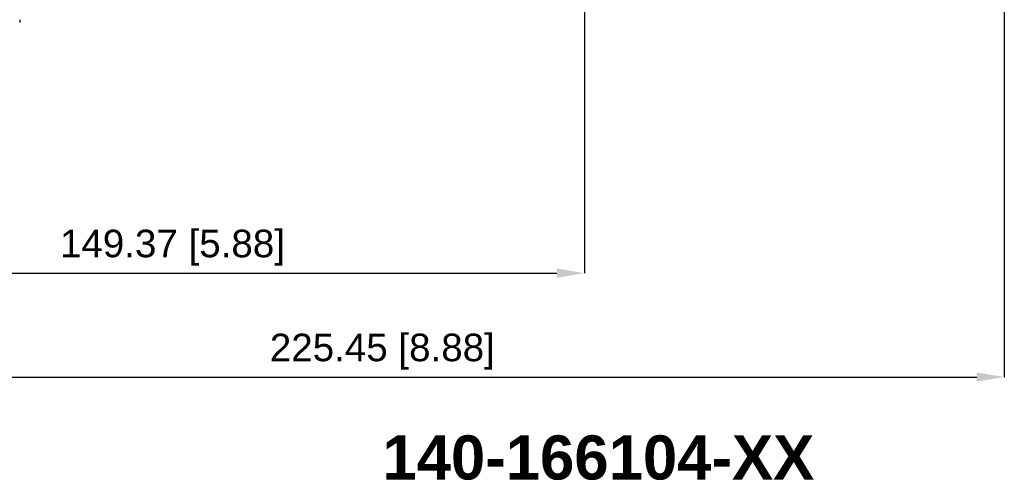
# Model space of a CAD drawing. Header units: millimetres. Extents: x 3925 to 5043, y -86 to 778.
# Tile 33 of 45: x 4380 to 4558, y 431 to 514. Entities that reach past the tile are written whole.
import ezdxf

# ---------------------------------------------------------------- set-up
doc = ezdxf.new("R2010")
doc.units = ezdxf.units.MM
doc.header["$LTSCALE"] = 46.255
doc.header["$PDMODE"] = 3
doc.header["$PDSIZE"] = 1
doc.layers.get('0').update_dxf_attribs({"linetype": 'CONTINUOUS'})
doc.layers.get('Defpoints').update_dxf_attribs({"linetype": 'CONTINUOUS'})
doc.layers.add('PJ-LENS-B10SDXF_CONTINUOUS_LINE', color=7, linetype='CONTINUOUS')
doc.styles.add('SLDTEXTSTYLE0', font='arialbd.ttf', dxfattribs={"height": 5.5})
doc.styles.add('SLDTEXTSTYLE2', font='arial.ttf')
doc.dimstyles.new('SLDDIMSTYLE1', dxfattribs={"dimtxt": 5.650301, "dimasz": 4.572, "dimexe": 0, "dimexo": 0.0625, "dimgap": 1.412575, "dimtad": 0, "dimtih": 1, "dimtoh": 1, "dimlfac": 3.5, "dimrnd": 1e-09, "dimzin": 4, "dimdsep": 46, "dimtxsty": 'SLDTEXTSTYLE0', "dimsah": 1, "dimcen": 0.09, "dimadec": 0, "dimazin": 1, "dimtol": 1, "dimtp": 0.8, "dimtm": 0.8, "dimtfac": 1, "dimtdec": 1, "dimtofl": 0, "dimtmove": 0, "dimatfit": 3, "dimfxl": 1, "dimfrac": 2, "dimtolj": 1, "dimarcsym": 0})

# ---------------------------------------------------------------- blocks, each defined once
blk = doc.blocks.new('*D65')
at = {"color": 0, "linetype": 'Continuous', "lineweight": -2}
for p, q in [((4482.3, 530.97), (4482.3, 468.09)), ((4332.93, 491.57), (4332.93, 468.09)), ((4337.93, 468.09), (4477.3, 468.09))]:
    blk.add_line(p, q, dxfattribs=at)
at = {"color": 0, "linetype": 'Continuous'}
for points in [[(4337.93, 468.92), (4337.93, 467.26), (4332.93, 468.09)], [(4477.3, 468.92), (4477.3, 467.26), (4482.3, 468.09)]]:
    blk.add_solid(points, dxfattribs=at)
at = {"layer": 'Defpoints', "color": 0, "linetype": 'Continuous'}
for p in [(4482.3, 531.04), (4332.93, 491.64), (4482.3, 468.09)]:
    blk.add_point(p, dxfattribs=at)
at = {"color": 0, "linetype": 'Continuous', "lineweight": 0, "insert": (4407.61, 472.71), "char_height": 5, "attachment_point": 5, "style": 'SLDTEXTSTYLE2'}
blk.add_mtext('\\A1;149.37 [5.88]', dxfattribs=at)
blk = doc.blocks.new('*D66')
at = {"color": 0, "linetype": 'Continuous', "lineweight": -2}
for p, q in [((4558.38, 546.99), (4558.38, 449.24)), ((4332.93, 491.57), (4332.93, 449.24)), ((4337.93, 449.24), (4553.38, 449.24))]:
    blk.add_line(p, q, dxfattribs=at)
at = {"color": 0, "linetype": 'Continuous'}
for points in [[(4337.93, 450.07), (4337.93, 448.41), (4332.93, 449.24)], [(4553.38, 450.07), (4553.38, 448.41), (4558.38, 449.24)]]:
    blk.add_solid(points, dxfattribs=at)
at = {"layer": 'Defpoints', "color": 0, "linetype": 'Continuous'}
for p in [(4558.38, 547.05), (4332.93, 491.64), (4558.38, 449.24)]:
    blk.add_point(p, dxfattribs=at)
at = {"color": 0, "linetype": 'Continuous', "lineweight": 0, "insert": (4445.65, 453.86), "char_height": 5, "attachment_point": 5, "style": 'SLDTEXTSTYLE2'}
blk.add_mtext('\\A1;225.45 [8.88]', dxfattribs=at)

msp = doc.modelspace()

# ---------------------------------------------------------------- linework, layer by layer
at = {"layer": 'PJ-LENS-B10SDXF_CONTINUOUS_LINE', "color": 7, "linetype": 'Continuous'}
msp.add_line((4379.959, 514.049), (4379.922, 513.541), dxfattribs=at)

# ---------------------------------------------------------------- texts
at = {"color": 2, "linetype": 'Continuous', "lineweight": 0, "insert": (4445.653, 438.66), "char_height": 8, "attachment_point": 1, "style": 'SLDTEXTSTYLE2'}
msp.add_mtext('{\\fArial|b1|i0|c0|p34;140-166104-XX}', dxfattribs=at)

# ---------------------------------------------------------------- dimensions: what is measured, and where the dimension line sits
at = {"color": 2, "linetype": 'Continuous', "lineweight": 0}
for base, p2, picture, middle in [((4558.379, 449.24), (4558.379, 547.054), '*D66', (4445.653, 449.24)), ((4482.299, 468.089), (4482.299, 531.036), '*D65', (4407.613, 468.089))]:
    dim = msp.add_linear_dim(base=base, p1=(4332.927, 491.635), p2=p2, dimstyle='SLDDIMSTYLE1', override={"dimtxt": 5, "dimasz": 5, "dimtad": 1, "dimtih": 0, "dimlfac": 1, "dimtxsty": 'SLDTEXTSTYLE2', "dimtol": 0, "dimtp": 0.6, "dimtm": 0.6}, dxfattribs=at)
    dim.commit()
    dim.dimension.update_dxf_attribs({"geometry": picture, "text_midpoint": middle, "dimtype": 160})

doc.saveas('drawing.dxf')
